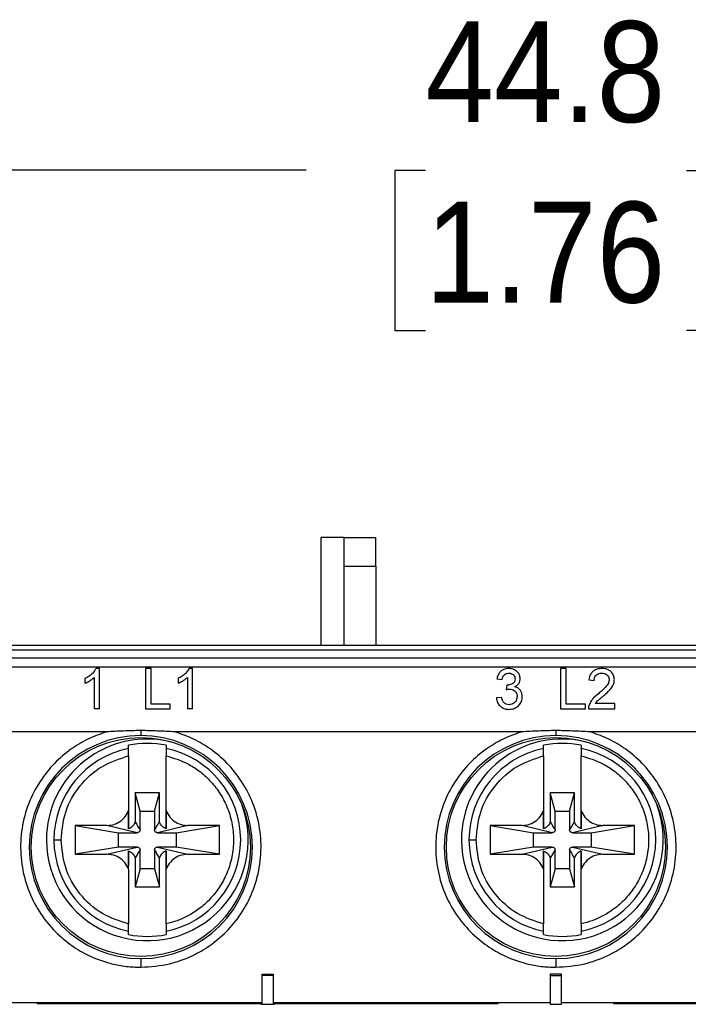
# Model space of a CAD drawing. Header units: millimetres. Extents: x 0 to 432, y 0 to 279.
# Tile 14 of 22: x 261 to 284, y 146 to 180. Entities that reach past the tile are written whole.
import ezdxf

# ---------------------------------------------------------------- set-up
doc = ezdxf.new("R2010")
doc.units = ezdxf.units.MM
doc.linetypes.add('SLD-Solid', pattern=[0])
doc.layers.add('DIMENSIONS', color=140, linetype='SLD-Solid', lineweight=25)
doc.styles.add('SLDTEXTSTYLE0', font='GOTHIC.TTF', dxfattribs={"width": 0.913})
doc.dimstyles.new('SLDDIMSTYLE0', dxfattribs={"dimtxt": 3.5, "dimasz": 3.5, "dimexe": 0, "dimexo": 0.0625, "dimgap": 0.875, "dimtad": 0, "dimtih": 1, "dimtoh": 1, "dimdec": 1, "dimrnd": 1e-09, "dimzin": 12, "dimdsep": 46, "dimtxsty": 'SLDTEXTSTYLE0', "dimsah": 1, "dimcen": 0.09, "dimadec": 0, "dimazin": 3, "dimtfac": 1, "dimtdec": 1, "dimtofl": 0, "dimtmove": 0, "dimatfit": 3, "dimfxl": 0, "dimfrac": 2, "dimtolj": 1, "dimtzin": 12, "dimarcsym": 0})

# ---------------------------------------------------------------- blocks, each defined once
blk = doc.blocks.new('_D_6')
at = {"layer": 'DIMENSIONS'}
for p, q in [((257.259, 162.228), (257.259, 177.899)), ((302.059, 162.228), (302.059, 177.899)), ((257.259, 174.724), (270.998, 174.724)), ((275.134, 174.697), (274.067, 174.697)), ((274.067, 174.697), (274.067, 169.141)), ((284.185, 174.697), (285.252, 174.697)), ((285.252, 174.697), (285.252, 169.141)), ((302.059, 174.724), (288.321, 174.724)), ((274.067, 169.141), (275.134, 169.141)), ((285.252, 169.141), (284.185, 169.141))]:
    blk.add_line(p, q, dxfattribs=at)
for points in [[(257.259, 174.724), (260.759, 173.724), (260.759, 175.724)], [(302.059, 174.724), (298.559, 175.724), (298.559, 173.724)]]:
    blk.add_solid(points, dxfattribs=at)
at = {"layer": 'DIMENSIONS', "char_height": 3.5, "attachment_point": 1, "style": 'SLDTEXTSTYLE0'}
for s, insert in [('44.8', (275.134, 179.878)), ('1.76', (275.134, 173.611))]:
    blk.add_mtext(s, dxfattribs=dict(at, insert=insert))

msp = doc.modelspace()

# ---------------------------------------------------------------- linework, layer by layer
for p, q in [((272.309, 161.958), (271.509, 161.958)), ((271.509, 161.958), (271.509, 158.208)), ((272.309, 160.958), (272.309, 161.958)), ((272.309, 161.958), (273.409, 161.958)), ((273.409, 160.958), (273.409, 161.958)), ((272.309, 158.208), (272.309, 160.958)), ((272.309, 160.958), (273.409, 160.958)), ((273.409, 160.958), (273.409, 158.208)), ((301.759, 158.208), (257.559, 158.208)), ((257.559, 158.058), (301.759, 158.058)), ((257.584, 157.779), (301.829, 157.779)), ((257.584, 157.46), (301.759, 157.46)), ((263.824, 157.408), (263.708, 157.408)), ((263.824, 156.008), (263.824, 157.408)), ((265.618, 157.408), (265.421, 157.408)), ((265.421, 157.408), (265.421, 156.008)), ((265.618, 156.17), (265.618, 157.408)), ((267.054, 157.408), (266.939, 157.408)), ((267.054, 156.008), (267.054, 157.408)), ((280.018, 157.408), (279.821, 157.408)), ((279.821, 157.408), (279.821, 156.008)), ((280.018, 156.17), (280.018, 157.408)), ((263.321, 157.058), (263.321, 156.893)), ((263.644, 157.099), (263.644, 156.008)), ((266.552, 157.058), (266.552, 156.893)), ((266.875, 157.099), (266.875, 156.008)), ((277.613, 157.049), (277.793, 157.031)), ((280.808, 157.013), (280.988, 156.995)), ((277.953, 156.834), (277.935, 156.672)), ((277.775, 156.403), (277.595, 156.385)), ((263.824, 156.008), (263.644, 156.008)), ((265.421, 156.008), (266.283, 156.008)), ((266.283, 156.17), (265.618, 156.17)), ((266.283, 156.008), (266.283, 156.17)), ((267.054, 156.008), (266.875, 156.008)), ((279.821, 156.008), (280.683, 156.008)), ((280.683, 156.17), (280.018, 156.17)), ((280.683, 156.008), (280.683, 156.17)), ((280.79, 156.008), (281.706, 156.008)), ((281.706, 156.187), (281.021, 156.187)), ((281.706, 156.008), (281.706, 156.187)), ((264.078, 155.208), (257.559, 155.208)), ((278.478, 155.208), (266.44, 155.208)), ((292.878, 155.208), (280.84, 155.208)), ((264.834, 154.632), (264.834, 154.746)), ((266.134, 154.746), (266.134, 154.632)), ((279.234, 154.632), (279.234, 154.746)), ((280.534, 154.746), (280.534, 154.632)), ((264.834, 154.377), (264.834, 152.48)), ((266.134, 152.48), (266.134, 154.377)), ((279.234, 154.377), (279.234, 152.48)), ((280.534, 152.48), (280.534, 154.377)), ((265.065, 153.093), (265.065, 152.082)), ((265.234, 152.458), (265.065, 153.093)), ((265.904, 153.093), (265.065, 153.093)), ((265.734, 152.458), (265.904, 153.093)), ((265.904, 152.082), (265.904, 153.093)), ((279.465, 153.093), (279.465, 152.082)), ((279.634, 152.458), (279.465, 153.093)), ((280.304, 153.093), (279.465, 153.093)), ((280.134, 152.458), (280.304, 153.093)), ((280.304, 152.082), (280.304, 153.093)), ((264.834, 152.48), (264.834, 151.841)), ((265.234, 151.808), (265.234, 152.458)), ((265.234, 152.458), (265.734, 152.458)), ((265.734, 152.458), (265.734, 151.808)), ((266.134, 151.841), (266.134, 152.48)), ((279.234, 152.48), (279.234, 151.841)), ((279.634, 151.808), (279.634, 152.458)), ((279.634, 152.458), (280.134, 152.458)), ((280.134, 152.458), (280.134, 151.808)), ((280.534, 151.841), (280.534, 152.48)), ((264.084, 151.958), (262.984, 151.958)), ((262.984, 151.958), (262.984, 150.958)), ((262.984, 151.958), (264.484, 151.708)), ((265.134, 151.708), (264.084, 151.958)), ((266.884, 151.958), (265.834, 151.708)), ((266.484, 151.708), (267.984, 151.958)), ((267.984, 151.958), (266.884, 151.958)), ((267.984, 150.958), (267.984, 151.958)), ((278.484, 151.958), (277.384, 151.958)), ((277.384, 151.958), (277.384, 150.958)), ((277.384, 151.958), (278.884, 151.708)), ((279.534, 151.708), (278.484, 151.958)), ((281.284, 151.958), (280.234, 151.708)), ((280.884, 151.708), (282.384, 151.958)), ((282.384, 151.958), (281.284, 151.958)), ((282.384, 150.958), (282.384, 151.958)), ((264.484, 151.708), (265.134, 151.708)), ((264.484, 151.208), (264.484, 151.708)), ((265.834, 151.708), (266.484, 151.708)), ((266.484, 151.708), (266.484, 151.208)), ((278.884, 151.708), (279.534, 151.708)), ((278.884, 151.208), (278.884, 151.708)), ((280.234, 151.708), (280.884, 151.708)), ((280.884, 151.708), (280.884, 151.208)), ((264.484, 151.208), (262.984, 150.958)), ((264.084, 150.958), (265.134, 151.208)), ((265.134, 151.208), (264.484, 151.208)), ((265.234, 150.458), (265.234, 151.108)), ((265.734, 151.108), (265.734, 150.458)), ((265.834, 151.208), (266.884, 150.958)), ((266.484, 151.208), (265.834, 151.208)), ((267.984, 150.958), (266.484, 151.208)), ((278.884, 151.208), (277.384, 150.958)), ((278.484, 150.958), (279.534, 151.208)), ((279.534, 151.208), (278.884, 151.208)), ((279.634, 150.458), (279.634, 151.108)), ((280.134, 151.108), (280.134, 150.458)), ((280.234, 151.208), (281.284, 150.958)), ((280.884, 151.208), (280.234, 151.208)), ((282.384, 150.958), (280.884, 151.208)), ((262.984, 150.958), (264.084, 150.958)), ((264.834, 151.075), (264.834, 150.582)), ((265.065, 150.834), (265.065, 149.823)), ((265.904, 149.823), (265.904, 150.834)), ((266.134, 150.436), (266.134, 151.075)), ((266.884, 150.958), (267.984, 150.958)), ((277.384, 150.958), (278.484, 150.958)), ((279.234, 151.075), (279.234, 150.436)), ((279.465, 150.834), (279.465, 149.823)), ((280.304, 149.823), (280.304, 150.834)), ((280.534, 150.436), (280.534, 151.075)), ((281.284, 150.958), (282.384, 150.958)), ((264.834, 150.436), (264.834, 148.539)), ((265.234, 150.458), (265.065, 149.823)), ((265.734, 150.458), (265.234, 150.458)), ((265.734, 150.458), (265.904, 149.823)), ((266.134, 148.539), (266.134, 150.436)), ((279.234, 150.436), (279.234, 148.539)), ((279.634, 150.458), (279.465, 149.823)), ((280.134, 150.458), (279.634, 150.458)), ((280.134, 150.458), (280.304, 149.823)), ((280.534, 148.539), (280.534, 150.436)), ((265.065, 149.823), (265.904, 149.823)), ((279.465, 149.823), (280.304, 149.823)), ((264.834, 148.17), (264.834, 148.284)), ((266.134, 148.284), (266.134, 148.17)), ((279.234, 148.17), (279.234, 148.284)), ((280.534, 148.284), (280.534, 148.17)), ((269.459, 146.798), (269.859, 146.798)), ((269.459, 146.798), (269.459, 146.75)), ((269.459, 146.75), (269.459, 145.75)), ((269.859, 146.75), (269.459, 146.75)), ((269.859, 146.75), (269.859, 146.798)), ((269.859, 145.75), (269.859, 146.75)), ((279.859, 146.798), (279.459, 146.798)), ((279.459, 146.798), (279.459, 146.75)), ((279.459, 146.75), (279.459, 145.75)), ((279.459, 146.75), (279.859, 146.75)), ((279.859, 146.75), (279.859, 146.798)), ((279.859, 145.75), (279.859, 146.75)), ((269.459, 145.802), (257.159, 145.802)), ((269.409, 145.789), (261.659, 145.789)), ((261.659, 145.789), (261.659, 145.776)), ((261.659, 145.776), (269.409, 145.776)), ((269.409, 145.798), (269.459, 145.798)), ((269.409, 145.798), (269.409, 145.789)), ((269.409, 145.789), (269.409, 145.776)), ((269.409, 145.776), (269.409, 145.75)), ((269.459, 145.75), (269.409, 145.75)), ((269.459, 145.75), (269.859, 145.75)), ((279.459, 145.802), (269.859, 145.802)), ((269.859, 145.798), (269.909, 145.798)), ((269.909, 145.75), (269.859, 145.75)), ((269.909, 145.789), (269.909, 145.798)), ((277.659, 145.789), (269.909, 145.789)), ((269.909, 145.789), (269.909, 145.776)), ((269.909, 145.75), (269.909, 145.776)), ((269.909, 145.776), (277.659, 145.776)), ((277.659, 145.776), (277.659, 145.789)), ((279.459, 145.75), (279.859, 145.75)), ((289.459, 145.802), (279.859, 145.802)), ((289.409, 145.789), (281.659, 145.789)), ((281.659, 145.789), (281.659, 145.776)), ((281.659, 145.776), (289.409, 145.776))]:
    msp.add_line(p, q)
for centre in [(265.259, 151.208), (279.659, 151.208)]:
    msp.add_circle(centre, 3.8)
for centre, radius, start, end in [((265.259, 151.208), 3.871, 90, 270), ((265.484, 151.458), 3.5, 76.1123, 180), ((265.259, 151.208), 3.871, 270, 90), ((279.659, 151.208), 3.871, 90, 270), ((279.884, 151.458), 3.5, 76.1123, 180), ((279.659, 151.208), 3.871, 270, 90), ((265.484, 151.458), 3.24, 101.5731, 180), ((265.484, 151.458), 3.351, 78.8162, 101.1838), ((265.484, 151.458), 3.24, 281.5731, 78.4269), ((279.884, 151.458), 3.24, 101.5731, 180), ((279.884, 151.458), 3.351, 78.8162, 101.1838), ((279.884, 151.458), 3.24, 281.5731, 78.4269), ((265.484, 151.458), 3.5, 180, 19.9133), ((279.884, 151.458), 3.5, 180, 19.9133), ((265.484, 151.458), 3.24, 180, 258.4269), ((279.884, 151.458), 3.24, 180, 258.4269), ((265.484, 151.458), 3.351, 258.8162, 281.1838), ((279.884, 151.458), 3.351, 258.8162, 281.1838)]:
    msp.add_arc(centre, radius, start, end)
for points, knots in [([(263.708, 157.408), (263.672, 157.354), (263.608, 157.255), (263.47, 157.14), (263.371, 157.086), (263.321, 157.058)], [0, 0, 0, 0, 0.380081, 0.685242, 1, 1, 1, 1]), ([(266.939, 157.408), (266.903, 157.354), (266.839, 157.255), (266.701, 157.14), (266.602, 157.086), (266.552, 157.058)], [0, 0, 0, 0, 0.380081, 0.685242, 1, 1, 1, 1]), ([(278.023, 157.408), (277.977, 157.405), (277.885, 157.398), (277.768, 157.336), (277.675, 157.237), (277.631, 157.136), (277.617, 157.067), (277.613, 157.049)], [0, 0, 0, 0, 0.2141123, 0.4299267, 0.6201431, 0.8999744, 1, 1, 1, 1]), ([(277.793, 157.031), (277.801, 157.067), (277.814, 157.125), (277.868, 157.194), (277.929, 157.232), (277.987, 157.245), (278.019, 157.246), (278.028, 157.246)], [0, 0, 0, 0, 0.336229, 0.538159, 0.741086, 0.928299, 1, 1, 1, 1]), ([(278.421, 157.052), (278.416, 157.095), (278.407, 157.178), (278.338, 157.287), (278.235, 157.363), (278.125, 157.403), (278.053, 157.406), (278.023, 157.408)], [0, 0, 0, 0, 0.234222, 0.446957, 0.660873, 0.859731, 1, 1, 1, 1]), ([(278.028, 157.246), (278.058, 157.244), (278.112, 157.239), (278.177, 157.199), (278.22, 157.148), (278.239, 157.095), (278.241, 157.06), (278.241, 157.046)], [0, 0, 0, 0, 0.247167, 0.463678, 0.653023, 0.867312, 1, 1, 1, 1]), ([(281.257, 157.408), (281.198, 157.404), (281.097, 157.398), (280.969, 157.336), (280.876, 157.244), (280.824, 157.13), (280.813, 157.048), (280.808, 157.013)], [0, 0, 0, 0, 0.243427, 0.421677, 0.600045, 0.828124, 1, 1, 1, 1]), ([(280.988, 156.995), (280.992, 157.038), (280.998, 157.105), (281.055, 157.181), (281.118, 157.223), (281.188, 157.244), (281.233, 157.246), (281.253, 157.246)], [0, 0, 0, 0, 0.3322727, 0.5119237, 0.6917813, 0.867598, 1, 1, 1, 1]), ([(281.253, 157.246), (281.286, 157.244), (281.345, 157.24), (281.419, 157.201), (281.471, 157.149), (281.504, 157.086), (281.507, 157.041), (281.508, 157.02)], [0, 0, 0, 0, 0.242703, 0.429439, 0.615755, 0.82171, 1, 1, 1, 1]), ([(281.688, 157.022), (281.683, 157.07), (281.675, 157.161), (281.598, 157.28), (281.491, 157.365), (281.368, 157.403), (281.29, 157.407), (281.257, 157.408)], [0, 0, 0, 0, 0.238689, 0.451348, 0.664474, 0.8551, 1, 1, 1, 1]), ([(263.321, 156.893), (263.372, 156.917), (263.456, 156.957), (263.564, 157.027), (263.617, 157.075), (263.644, 157.099)], [0, 0, 0, 0, 0.428991, 0.712634, 1, 1, 1, 1]), ([(266.552, 156.893), (266.602, 156.917), (266.686, 156.957), (266.795, 157.027), (266.848, 157.075), (266.875, 157.099)], [0, 0, 0, 0, 0.4289908, 0.7126344, 1, 1, 1, 1]), ([(278.241, 157.046), (278.239, 157.014), (278.234, 156.962), (278.189, 156.902), (278.127, 156.862), (278.055, 156.835), (278, 156.833), (277.979, 156.832)], [0, 0, 0, 0, 0.274232, 0.434744, 0.595081, 0.841769, 1, 1, 1, 1]), ([(278.23, 156.774), (278.266, 156.795), (278.335, 156.833), (278.398, 156.924), (278.419, 156.999), (278.421, 157.042), (278.421, 157.052)], [0, 0, 0, 0, 0.32656, 0.619488, 0.911481, 1, 1, 1, 1]), ([(281.508, 157.02), (281.502, 156.979), (281.486, 156.883), (281.383, 156.76), (281.261, 156.642), (281.175, 156.568), (281.132, 156.532)], [0, 0, 0, 0, 0.204603, 0.478288, 0.7385681, 1, 1, 1, 1]), ([(281.299, 156.447), (281.345, 156.486), (281.468, 156.592), (281.625, 156.758), (281.685, 156.928), (281.687, 157.005), (281.688, 157.022)], [0, 0, 0, 0, 0.2439872, 0.6597079, 0.9281503, 1, 1, 1, 1]), ([(277.935, 156.672), (277.953, 156.677), (277.982, 156.684), (278.021, 156.69), (278.041, 156.691), (278.051, 156.691)], [0, 0, 0, 0, 0.4956596, 0.7466675, 1, 1, 1, 1]), ([(277.979, 156.832), (277.977, 156.832), (277.973, 156.832), (277.966, 156.832), (277.96, 156.833), (277.955, 156.833), (277.953, 156.834)], [0, 0, 0, 0, 0.2497933, 0.4996465, 0.7497548, 1, 1, 1, 1]), ([(278.051, 156.691), (278.081, 156.689), (278.141, 156.684), (278.217, 156.643), (278.273, 156.583), (278.308, 156.511), (278.312, 156.457), (278.313, 156.431)], [0, 0, 0, 0, 0.200479, 0.402667, 0.583235, 0.797077, 1, 1, 1, 1]), ([(278.493, 156.429), (278.488, 156.486), (278.479, 156.577), (278.405, 156.686), (278.321, 156.748), (278.257, 156.767), (278.23, 156.774)], [0, 0, 0, 0, 0.375323, 0.605019, 0.835846, 1, 1, 1, 1]), ([(277.595, 156.385), (277.605, 156.331), (277.623, 156.231), (277.711, 156.11), (277.822, 156.028), (277.935, 155.994), (278.005, 155.991), (278.031, 155.99)], [0, 0, 0, 0, 0.268791, 0.499953, 0.694672, 0.88998, 1, 1, 1, 1]), ([(278.037, 156.152), (278.003, 156.154), (277.945, 156.158), (277.876, 156.198), (277.819, 156.261), (277.791, 156.334), (277.778, 156.387), (277.775, 156.403)], [0, 0, 0, 0, 0.236371, 0.398365, 0.559953, 0.872012, 1, 1, 1, 1]), ([(278.031, 155.99), (278.084, 155.994), (278.192, 156.002), (278.336, 156.082), (278.442, 156.202), (278.488, 156.326), (278.492, 156.403), (278.493, 156.429)], [0, 0, 0, 0, 0.208711, 0.419364, 0.650691, 0.881589, 1, 1, 1, 1]), ([(278.313, 156.431), (278.309, 156.387), (278.301, 156.314), (278.242, 156.229), (278.172, 156.177), (278.101, 156.154), (278.055, 156.152), (278.037, 156.152)], [0, 0, 0, 0, 0.313368, 0.530657, 0.709453, 0.889072, 1, 1, 1, 1]), ([(281.132, 156.532), (281.075, 156.485), (280.984, 156.409), (280.871, 156.275), (280.831, 156.184), (280.809, 156.133)], [0, 0, 0, 0, 0.410594, 0.667041, 1, 1, 1, 1]), ([(281.021, 156.187), (281.051, 156.224), (281.107, 156.29), (281.208, 156.371), (281.269, 156.422), (281.299, 156.447)], [0, 0, 0, 0, 0.380764, 0.690321, 1, 1, 1, 1]), ([(280.809, 156.133), (280.804, 156.115), (280.795, 156.085), (280.79, 156.044), (280.79, 156.02), (280.79, 156.008)], [0, 0, 0, 0, 0.43635, 0.717214, 1, 1, 1, 1]), ([(264.078, 155.208), (263.884, 155.141), (263.475, 155.001), (262.884, 154.659), (262.307, 154.189), (261.79, 153.572), (261.381, 152.823), (261.126, 151.97), (261.058, 151.066), (261.187, 150.171), (261.494, 149.346), (261.943, 148.636), (262.483, 148.065), (263.069, 147.636), (263.66, 147.339), (264.221, 147.157), (264.751, 147.055), (265.09, 147.043), (265.259, 147.037)], [0, 0, 0, 0, 0.051741, 0.108841, 0.171299, 0.238778, 0.310521, 0.385328, 0.461625, 0.537642, 0.611645, 0.682164, 0.748134, 0.808935, 0.864347, 0.914452, 0.957237, 1, 1, 1, 1]), ([(265.259, 155.255), (265.059, 155.249), (264.665, 155.239), (264.272, 155.218), (264.078, 155.208)], [0, 0, 0, 0, 0.5078042, 1, 1, 1, 1]), ([(265.259, 155.255), (265.259, 155.226), (265.259, 155.169), (265.259, 155.114), (265.259, 155.084), (265.259, 155.08), (265.259, 155.079)], [0, 0, 0, 0, 0.287798, 0.576871, 0.795508, 1, 1, 1, 1]), ([(266.44, 155.208), (266.24, 155.219), (265.847, 155.24), (265.453, 155.25), (265.259, 155.255)], [0, 0, 0, 0, 0.508306, 1, 1, 1, 1]), ([(265.259, 147.037), (265.599, 147.061), (266.137, 147.097), (266.859, 147.34), (267.45, 147.636), (268.035, 148.065), (268.576, 148.636), (269.025, 149.346), (269.332, 150.171), (269.461, 151.066), (269.393, 151.97), (269.138, 152.823), (268.729, 153.572), (268.212, 154.189), (267.635, 154.659), (267.043, 155.001), (266.635, 155.141), (266.44, 155.208)], [0, 0, 0, 0, 0.085401, 0.135515, 0.190935, 0.251746, 0.317726, 0.388257, 0.462272, 0.538301, 0.61461, 0.689429, 0.761184, 0.828674, 0.891141, 0.94825, 1, 1, 1, 1]), ([(278.478, 155.208), (278.284, 155.141), (277.875, 155.001), (277.284, 154.659), (276.707, 154.189), (276.19, 153.572), (275.781, 152.823), (275.526, 151.97), (275.458, 151.066), (275.587, 150.171), (275.894, 149.346), (276.343, 148.636), (276.883, 148.065), (277.469, 147.636), (278.06, 147.339), (278.621, 147.157), (279.151, 147.055), (279.49, 147.043), (279.659, 147.037)], [0, 0, 0, 0, 0.051741, 0.108841, 0.171299, 0.238778, 0.310521, 0.385328, 0.461625, 0.537642, 0.611646, 0.682164, 0.748134, 0.808935, 0.864347, 0.914452, 0.957237, 1, 1, 1, 1]), ([(279.659, 155.255), (279.459, 155.249), (279.065, 155.239), (278.672, 155.218), (278.478, 155.208)], [0, 0, 0, 0, 0.507804, 1, 1, 1, 1]), ([(280.84, 155.208), (280.64, 155.219), (280.247, 155.24), (279.853, 155.25), (279.659, 155.255)], [0, 0, 0, 0, 0.508306, 1, 1, 1, 1]), ([(279.659, 155.255), (279.659, 155.226), (279.659, 155.169), (279.659, 155.114), (279.659, 155.084), (279.659, 155.08), (279.659, 155.079)], [0, 0, 0, 0, 0.287798, 0.576871, 0.795508, 1, 1, 1, 1]), ([(279.659, 147.037), (279.999, 147.061), (280.537, 147.097), (281.259, 147.34), (281.85, 147.636), (282.435, 148.065), (282.976, 148.636), (283.425, 149.346), (283.732, 150.171), (283.861, 151.066), (283.793, 151.97), (283.538, 152.823), (283.129, 153.572), (282.612, 154.189), (282.035, 154.659), (281.443, 155.001), (281.035, 155.141), (280.84, 155.208)], [0, 0, 0, 0, 0.085401, 0.135515, 0.190935, 0.251746, 0.317726, 0.388257, 0.462272, 0.538301, 0.61461, 0.689429, 0.761184, 0.828674, 0.891141, 0.94825, 1, 1, 1, 1]), ([(264.834, 154.377), (264.834, 154.407), (264.834, 154.465), (264.834, 154.543), (264.834, 154.601), (264.834, 154.626), (264.834, 154.631), (264.834, 154.632)], [0, 0, 0, 0, 0.23384, 0.467786, 0.698725, 0.924684, 1, 1, 1, 1]), ([(266.134, 154.632), (266.134, 154.627), (266.134, 154.617), (266.134, 154.567), (266.134, 154.499), (266.134, 154.432), (266.134, 154.39), (266.134, 154.377)], [0, 0, 0, 0, 0.2217377, 0.4433928, 0.6673715, 0.8959716, 1, 1, 1, 1]), ([(279.234, 154.377), (279.234, 154.407), (279.234, 154.465), (279.234, 154.543), (279.234, 154.601), (279.234, 154.626), (279.234, 154.631), (279.234, 154.632)], [0, 0, 0, 0, 0.23384, 0.467786, 0.698725, 0.924684, 1, 1, 1, 1]), ([(280.534, 154.632), (280.534, 154.627), (280.534, 154.617), (280.534, 154.567), (280.534, 154.499), (280.534, 154.432), (280.534, 154.39), (280.534, 154.377)], [0, 0, 0, 0, 0.2217377, 0.4433928, 0.6673715, 0.8959716, 1, 1, 1, 1]), ([(262.493, 151.458), (262.525, 151.784), (262.589, 152.457), (263.106, 153.36), (263.875, 154.065), (264.521, 154.275), (264.834, 154.377)], [0, 0, 0, 0, 0.241892, 0.498855, 0.756441, 1, 1, 1, 1]), ([(266.134, 154.377), (266.392, 154.299), (266.797, 154.177), (267.292, 153.856), (267.666, 153.526), (267.999, 153.108), (268.264, 152.611), (268.436, 152.052), (268.495, 151.458), (268.436, 150.864), (268.264, 150.305), (267.999, 149.808), (267.666, 149.39), (267.292, 149.059), (266.908, 148.817), (266.524, 148.641), (266.264, 148.573), (266.134, 148.539)], [0, 0, 0, 0, 0.099298, 0.156192, 0.217813, 0.283821, 0.353548, 0.425997, 0.499887, 0.573777, 0.646225, 0.715953, 0.78196, 0.843582, 0.900476, 0.950254, 1, 1, 1, 1]), ([(276.893, 151.458), (276.925, 151.784), (276.989, 152.457), (277.506, 153.36), (278.275, 154.065), (278.921, 154.275), (279.234, 154.377)], [0, 0, 0, 0, 0.241892, 0.498855, 0.756441, 1, 1, 1, 1]), ([(280.534, 154.377), (280.792, 154.299), (281.197, 154.177), (281.692, 153.856), (282.066, 153.526), (282.399, 153.108), (282.664, 152.611), (282.836, 152.052), (282.895, 151.458), (282.836, 150.864), (282.664, 150.305), (282.399, 149.808), (282.066, 149.39), (281.692, 149.059), (281.308, 148.817), (280.924, 148.641), (280.664, 148.573), (280.534, 148.539)], [0, 0, 0, 0, 0.099298, 0.156192, 0.217813, 0.283821, 0.353548, 0.425997, 0.499887, 0.573777, 0.646225, 0.715953, 0.78196, 0.843582, 0.900476, 0.950254, 1, 1, 1, 1]), ([(264.084, 151.958), (264.174, 151.967), (264.355, 151.984), (264.593, 152.123), (264.754, 152.298), (264.812, 152.43), (264.834, 152.48)], [0, 0, 0, 0, 0.277444, 0.554887, 0.832331, 1, 1, 1, 1]), ([(264.834, 151.841), (264.834, 151.892), (264.834, 152.036), (264.834, 152.305), (264.834, 152.48)], [0, 0, 0, 0, 0.353326, 1, 1, 1, 1]), ([(266.134, 152.48), (266.174, 152.398), (266.253, 152.236), (266.466, 152.06), (266.686, 151.97), (266.83, 151.961), (266.884, 151.958)], [0, 0, 0, 0, 0.277444, 0.554887, 0.832331, 1, 1, 1, 1]), ([(266.134, 152.48), (266.134, 152.377), (266.134, 152.095), (266.134, 151.94), (266.134, 151.841)], [0, 0, 0, 0, 0.364937, 1, 1, 1, 1]), ([(278.484, 151.958), (278.574, 151.967), (278.755, 151.984), (278.993, 152.123), (279.154, 152.298), (279.212, 152.43), (279.234, 152.48)], [0, 0, 0, 0, 0.2774432, 0.5548875, 0.8323313, 1, 1, 1, 1]), ([(279.234, 151.841), (279.234, 151.892), (279.234, 152.036), (279.234, 152.305), (279.234, 152.48)], [0, 0, 0, 0, 0.353326, 1, 1, 1, 1]), ([(280.534, 152.48), (280.574, 152.398), (280.653, 152.236), (280.866, 152.06), (281.086, 151.97), (281.23, 151.961), (281.284, 151.958)], [0, 0, 0, 0, 0.277444, 0.554887, 0.832331, 1, 1, 1, 1]), ([(280.534, 152.48), (280.534, 152.377), (280.534, 152.095), (280.534, 151.94), (280.534, 151.841)], [0, 0, 0, 0, 0.364937, 1, 1, 1, 1]), ([(265.065, 152.082), (265.044, 152.037), (265.004, 151.952), (264.913, 151.876), (264.854, 151.85), (264.834, 151.841)], [0, 0, 0, 0, 0.427561, 0.815302, 1, 1, 1, 1]), ([(265.065, 152.082), (265.093, 152.034), (265.136, 151.961), (265.188, 151.872), (265.216, 151.826), (265.23, 151.807), (265.233, 151.805), (265.234, 151.806), (265.234, 151.806), (265.234, 151.807), (265.234, 151.807), (265.234, 151.808), (265.234, 151.808)], [0, 0, 0, 0, 0.500029, 0.750042, 0.937563, 0.98391, 0.995131, 0.996694, 0.997963, 0.99902, 0.99951, 1, 1, 1, 1]), ([(265.234, 151.808), (265.233, 151.797), (265.231, 151.774), (265.214, 151.744), (265.188, 151.722), (265.16, 151.71), (265.142, 151.708), (265.134, 151.708)], [0, 0, 0, 0, 0.214693, 0.429388, 0.644082, 0.858776, 1, 1, 1, 1]), ([(265.734, 151.808), (265.734, 151.808), (265.734, 151.807), (265.735, 151.806), (265.735, 151.806), (265.735, 151.805), (265.739, 151.805), (265.767, 151.851), (265.823, 151.942), (265.875, 152.033), (265.904, 152.082)], [0, 0, 0, 0, 0.000904, 0.001821, 0.002995, 0.004728, 0.008969, 0.062452, 0.499948, 1, 1, 1, 1]), ([(265.834, 151.708), (265.823, 151.709), (265.801, 151.711), (265.771, 151.729), (265.748, 151.754), (265.736, 151.782), (265.735, 151.801), (265.734, 151.808)], [0, 0, 0, 0, 0.214694, 0.429388, 0.644082, 0.858776, 1, 1, 1, 1]), ([(266.134, 151.841), (266.089, 151.865), (266.004, 151.909), (265.934, 152.005), (265.911, 152.064), (265.904, 152.082)], [0, 0, 0, 0, 0.441618, 0.829441, 1, 1, 1, 1]), ([(279.465, 152.082), (279.444, 152.037), (279.404, 151.952), (279.313, 151.876), (279.254, 151.85), (279.234, 151.841)], [0, 0, 0, 0, 0.427561, 0.815302, 1, 1, 1, 1]), ([(279.465, 152.082), (279.493, 152.034), (279.536, 151.961), (279.588, 151.872), (279.616, 151.826), (279.63, 151.807), (279.633, 151.805), (279.634, 151.806), (279.634, 151.806), (279.634, 151.807), (279.634, 151.807), (279.634, 151.808), (279.634, 151.808)], [0, 0, 0, 0, 0.500029, 0.750042, 0.937563, 0.98391, 0.995131, 0.996694, 0.997963, 0.99902, 0.99951, 1, 1, 1, 1]), ([(279.634, 151.808), (279.633, 151.797), (279.631, 151.774), (279.614, 151.744), (279.588, 151.722), (279.56, 151.71), (279.542, 151.708), (279.534, 151.708)], [0, 0, 0, 0, 0.214693, 0.429388, 0.644083, 0.858778, 1, 1, 1, 1]), ([(280.134, 151.808), (280.134, 151.808), (280.134, 151.807), (280.135, 151.806), (280.135, 151.806), (280.135, 151.805), (280.139, 151.805), (280.167, 151.851), (280.223, 151.942), (280.275, 152.033), (280.304, 152.082)], [0, 0, 0, 0, 0.000904, 0.001821, 0.002995, 0.004728, 0.008969, 0.062452, 0.499948, 1, 1, 1, 1]), ([(280.234, 151.708), (280.223, 151.709), (280.201, 151.711), (280.171, 151.729), (280.148, 151.754), (280.136, 151.782), (280.135, 151.801), (280.134, 151.808)], [0, 0, 0, 0, 0.2146914, 0.4293884, 0.6440823, 0.8587755, 1, 1, 1, 1]), ([(280.534, 151.841), (280.489, 151.865), (280.405, 151.909), (280.334, 152.005), (280.311, 152.064), (280.304, 152.082)], [0, 0, 0, 0, 0.441618, 0.829441, 1, 1, 1, 1]), ([(262.244, 151.458), (262.251, 151.458), (262.266, 151.458), (262.333, 151.458), (262.413, 151.458), (262.467, 151.458), (262.493, 151.458)], [0, 0, 0, 0, 0.271336, 0.562151, 0.788662, 1, 1, 1, 1]), ([(264.834, 148.539), (264.521, 148.641), (263.875, 148.851), (263.106, 149.556), (262.589, 150.459), (262.525, 151.132), (262.493, 151.458)], [0, 0, 0, 0, 0.243559, 0.501145, 0.758108, 1, 1, 1, 1]), ([(276.644, 151.458), (276.651, 151.458), (276.666, 151.458), (276.733, 151.458), (276.813, 151.458), (276.867, 151.458), (276.893, 151.458)], [0, 0, 0, 0, 0.271335, 0.56215, 0.788661, 1, 1, 1, 1]), ([(279.234, 148.539), (278.921, 148.641), (278.275, 148.851), (277.506, 149.556), (276.989, 150.459), (276.925, 151.132), (276.893, 151.458)], [0, 0, 0, 0, 0.243559, 0.501145, 0.758108, 1, 1, 1, 1]), ([(265.234, 151.108), (265.234, 151.108), (265.234, 151.109), (265.234, 151.11), (265.234, 151.11), (265.234, 151.111), (265.23, 151.111), (265.202, 151.065), (265.146, 150.974), (265.093, 150.883), (265.065, 150.834)], [0, 0, 0, 0, 0.000904, 0.001821, 0.002995, 0.004729, 0.008969, 0.062452, 0.499948, 1, 1, 1, 1]), ([(265.134, 151.208), (265.146, 151.207), (265.168, 151.205), (265.198, 151.187), (265.221, 151.162), (265.233, 151.134), (265.234, 151.115), (265.234, 151.108)], [0, 0, 0, 0, 0.214694, 0.429387, 0.644081, 0.858776, 1, 1, 1, 1]), ([(265.734, 151.108), (265.736, 151.119), (265.738, 151.142), (265.755, 151.172), (265.78, 151.194), (265.808, 151.206), (265.827, 151.208), (265.834, 151.208)], [0, 0, 0, 0, 0.214694, 0.429389, 0.644081, 0.858776, 1, 1, 1, 1]), ([(265.904, 150.834), (265.875, 150.882), (265.833, 150.955), (265.78, 151.044), (265.753, 151.09), (265.739, 151.109), (265.736, 151.111), (265.735, 151.11), (265.735, 151.11), (265.735, 151.109), (265.734, 151.109), (265.734, 151.108), (265.734, 151.108)], [0, 0, 0, 0, 0.500029, 0.750042, 0.937563, 0.98391, 0.995131, 0.996694, 0.997963, 0.999019, 0.99951, 1, 1, 1, 1]), ([(279.634, 151.108), (279.634, 151.108), (279.634, 151.109), (279.634, 151.11), (279.634, 151.11), (279.634, 151.111), (279.63, 151.111), (279.602, 151.065), (279.546, 150.974), (279.493, 150.883), (279.465, 150.834)], [0, 0, 0, 0, 0.000904, 0.001821, 0.002995, 0.004729, 0.008969, 0.062452, 0.499948, 1, 1, 1, 1]), ([(279.534, 151.208), (279.546, 151.207), (279.568, 151.205), (279.598, 151.187), (279.621, 151.162), (279.633, 151.134), (279.634, 151.115), (279.634, 151.108)], [0, 0, 0, 0, 0.214691, 0.429388, 0.644081, 0.858776, 1, 1, 1, 1]), ([(280.134, 151.108), (280.136, 151.119), (280.138, 151.142), (280.155, 151.172), (280.18, 151.194), (280.208, 151.206), (280.227, 151.208), (280.234, 151.208)], [0, 0, 0, 0, 0.214695, 0.429389, 0.644083, 0.858773, 1, 1, 1, 1]), ([(280.304, 150.834), (280.275, 150.882), (280.233, 150.955), (280.18, 151.044), (280.153, 151.09), (280.139, 151.109), (280.136, 151.111), (280.135, 151.11), (280.135, 151.11), (280.135, 151.109), (280.134, 151.109), (280.134, 151.108), (280.134, 151.108)], [0, 0, 0, 0, 0.500029, 0.750042, 0.937563, 0.98391, 0.995131, 0.996694, 0.997963, 0.999019, 0.99951, 1, 1, 1, 1]), ([(264.834, 150.436), (264.795, 150.518), (264.716, 150.68), (264.503, 150.856), (264.283, 150.946), (264.139, 150.955), (264.084, 150.958)], [0, 0, 0, 0, 0.2774437, 0.5548872, 0.8323312, 1, 1, 1, 1]), ([(264.834, 151.075), (264.88, 151.051), (264.964, 151.007), (265.035, 150.911), (265.058, 150.852), (265.065, 150.834)], [0, 0, 0, 0, 0.4416179, 0.8294409, 1, 1, 1, 1]), ([(264.834, 150.436), (264.834, 150.539), (264.834, 150.821), (264.834, 150.976), (264.834, 151.075)], [0, 0, 0, 0, 0.3649373, 1, 1, 1, 1]), ([(266.134, 151.075), (266.091, 151.052), (266.007, 151.009), (265.936, 150.914), (265.911, 150.853), (265.904, 150.834)], [0, 0, 0, 0, 0.427561, 0.815302, 1, 1, 1, 1]), ([(266.134, 151.075), (266.134, 151.024), (266.134, 150.88), (266.134, 150.611), (266.134, 150.436)], [0, 0, 0, 0, 0.3533259, 1, 1, 1, 1]), ([(266.884, 150.958), (266.794, 150.949), (266.614, 150.932), (266.376, 150.793), (266.215, 150.618), (266.156, 150.486), (266.134, 150.436)], [0, 0, 0, 0, 0.277444, 0.554888, 0.832331, 1, 1, 1, 1]), ([(279.234, 150.436), (279.195, 150.518), (279.116, 150.68), (278.903, 150.856), (278.683, 150.946), (278.539, 150.955), (278.484, 150.958)], [0, 0, 0, 0, 0.277444, 0.554887, 0.832331, 1, 1, 1, 1]), ([(279.234, 151.075), (279.28, 151.051), (279.364, 151.007), (279.435, 150.911), (279.458, 150.852), (279.465, 150.834)], [0, 0, 0, 0, 0.441618, 0.829441, 1, 1, 1, 1]), ([(279.234, 150.436), (279.234, 150.539), (279.234, 150.821), (279.234, 150.976), (279.234, 151.075)], [0, 0, 0, 0, 0.3649373, 1, 1, 1, 1]), ([(280.534, 151.075), (280.491, 151.052), (280.407, 151.009), (280.336, 150.914), (280.311, 150.853), (280.304, 150.834)], [0, 0, 0, 0, 0.427562, 0.815302, 1, 1, 1, 1]), ([(280.534, 151.075), (280.534, 151.024), (280.534, 150.88), (280.534, 150.611), (280.534, 150.436)], [0, 0, 0, 0, 0.3533259, 1, 1, 1, 1]), ([(281.284, 150.958), (281.194, 150.949), (281.014, 150.932), (280.776, 150.793), (280.615, 150.618), (280.556, 150.486), (280.534, 150.436)], [0, 0, 0, 0, 0.2774441, 0.5548876, 0.8323313, 1, 1, 1, 1]), ([(264.834, 148.284), (264.834, 148.289), (264.834, 148.3), (264.834, 148.349), (264.834, 148.417), (264.834, 148.484), (264.834, 148.526), (264.834, 148.539)], [0, 0, 0, 0, 0.221737, 0.443393, 0.667371, 0.895972, 1, 1, 1, 1]), ([(266.134, 148.539), (266.134, 148.509), (266.134, 148.451), (266.134, 148.373), (266.134, 148.315), (266.134, 148.29), (266.134, 148.285), (266.134, 148.284)], [0, 0, 0, 0, 0.23384, 0.467786, 0.698725, 0.924684, 1, 1, 1, 1]), ([(279.234, 148.284), (279.234, 148.289), (279.234, 148.3), (279.234, 148.349), (279.234, 148.417), (279.234, 148.484), (279.234, 148.526), (279.234, 148.539)], [0, 0, 0, 0, 0.221737, 0.443393, 0.667371, 0.895972, 1, 1, 1, 1]), ([(280.534, 148.539), (280.534, 148.509), (280.534, 148.451), (280.534, 148.373), (280.534, 148.315), (280.534, 148.29), (280.534, 148.285), (280.534, 148.284)], [0, 0, 0, 0, 0.23384, 0.467786, 0.698725, 0.924684, 1, 1, 1, 1]), ([(265.259, 147.337), (265.259, 147.332), (265.259, 147.32), (265.259, 147.239), (265.259, 147.138), (265.259, 147.07), (265.259, 147.037)], [0, 0, 0, 0, 0.270371, 0.562402, 0.789625, 1, 1, 1, 1]), ([(279.659, 147.337), (279.659, 147.332), (279.659, 147.32), (279.659, 147.239), (279.659, 147.138), (279.659, 147.07), (279.659, 147.037)], [0, 0, 0, 0, 0.270371, 0.562402, 0.789625, 1, 1, 1, 1])]:
    msp.add_open_spline(points, degree=3, knots=knots)

# ---------------------------------------------------------------- dimensions: what is measured, and where the dimension line sits
at = {"layer": 'DIMENSIONS'}
dim = msp.add_linear_dim(base=(302.059, 174.724), p1=(257.259, 160.958), p2=(302.059, 160.958), angle=0, dimstyle='SLDDIMSTYLE0', dxfattribs=at)
dim.commit()
dim.dimension.update_dxf_attribs({"geometry": '_D_6', "text_midpoint": (279.659, 174.724), "dimtype": 160})

doc.saveas('drawing.dxf')
